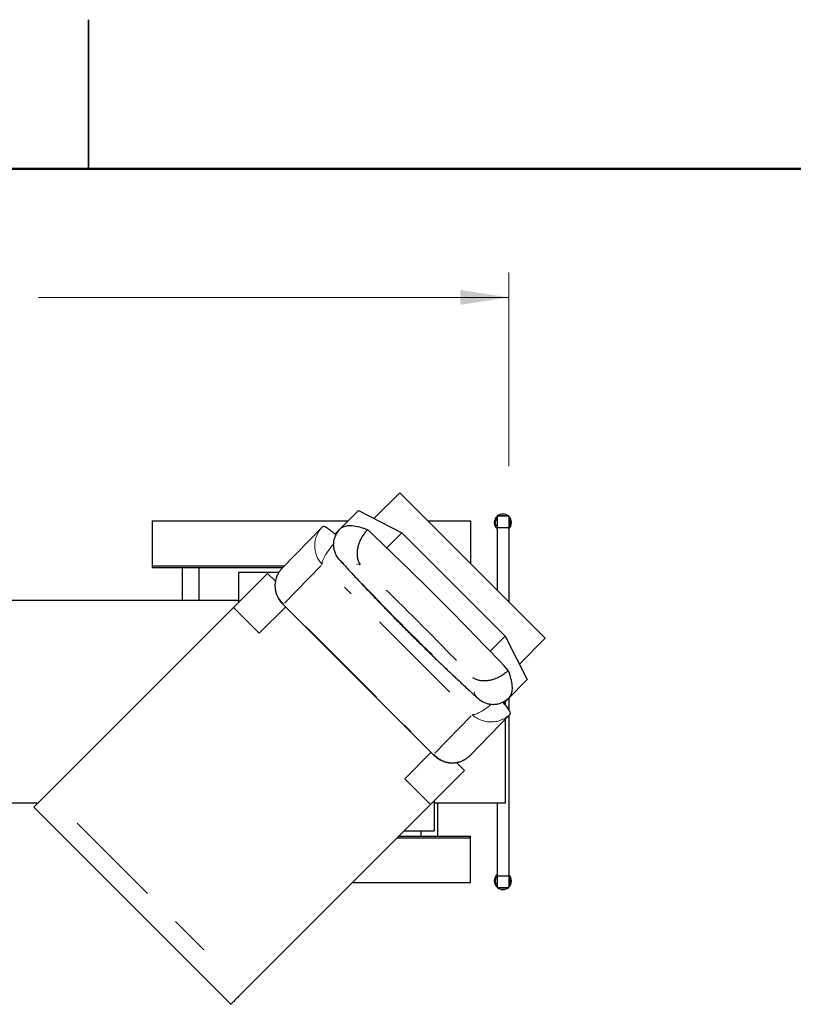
# Model space of a CAD drawing. Header units: inches. Extents: x 0.1 to 10.9, y 0.1 to 8.4.
# Tile 8 of 8: x 5.3 to 7.3, y 5.9 to 8.4. Entities that reach past the tile are written whole.
import ezdxf

# ---------------------------------------------------------------- set-up
doc = ezdxf.new("R2010")
doc.units = ezdxf.units.IN
doc.header["$MEASUREMENT"] = 0
doc.linetypes.add('PHANTOM', pattern=[0.5, 0.25, -0.05, 0.05, -0.05, 0.05, -0.05])
doc.styles.add('SLDTEXTSTYLE4', font='TXT', dxfattribs={"width": 0.605})
doc.dimstyles.new('SLDDIMSTYLE0', dxfattribs={"dimtxt": 0.121338, "dimasz": 0.121338, "dimexe": 0, "dimexo": 0.0625, "dimgap": 0.030334, "dimtad": 0, "dimtih": 1, "dimtoh": 1, "dimdec": 8, "dimlfac": 30, "dimrnd": 1e-09, "dimzin": 12, "dimdsep": 46, "dimtxsty": 'SLDTEXTSTYLE4', "dimsah": 1, "dimcen": 0.09, "dimadec": 0, "dimazin": 3, "dimtfac": 1, "dimtdec": 8, "dimtofl": 0, "dimtmove": 0, "dimatfit": 3, "dimfxl": 1, "dimfrac": 2, "dimtolj": 1, "dimtzin": 12, "dimarcsym": 0})

# ---------------------------------------------------------------- blocks, each defined once
blk = doc.blocks.new('_D_1')
at = {"color": 7, "linetype": 'Continuous', "lineweight": 0}
for p, q in [((3.7393, 7.6283), (3.7393, 7.7398)), ((6.5559, 7.2533), (6.5559, 7.7398)), ((3.7393, 7.6773), (4.9207, 7.6773)), ((6.5559, 7.6773), (5.3744, 7.6773))]:
    blk.add_line(p, q, dxfattribs=at)
at = {"color": 7, "linetype": 'Continuous', "lineweight": 18}
for points in [[(3.7393, 7.6773), (3.8606, 7.6587), (3.8606, 7.696)], [(6.5559, 7.6773), (6.4346, 7.696), (6.4346, 7.6587)]]:
    blk.add_solid(points, dxfattribs=at)
at = {"color": 7, "linetype": 'Continuous', "lineweight": 18, "insert": (4.9207, 7.7453), "char_height": 0.125, "attachment_point": 1, "style": 'SLDTEXTSTYLE4'}
blk.add_mtext('84.5in', dxfattribs=at)

msp = doc.modelspace()

# ---------------------------------------------------------------- linework, layer by layer
at = {"color": 7, "linetype": 'Continuous', "lineweight": 25}
for p, q in [((5.5, 8.375), (5.5, 8)), ((5.5, 8), (5.5, 8.375)), ((6.21736, 7.12170807), (6.28228628, 7.18663439)), ((6.28228628, 7.18663439), (6.64762473, 6.82129587)), ((6.12761332, 7.09088696), (6.17839577, 7.14166941)), ((6.17839577, 7.14166941), (6.28749558, 7.08577762)), ((6.52676091, 7.12827045), (6.52676091, 7.09910379)), ((6.52676091, 7.12827045), (6.5559276, 7.12827045)), ((6.5559276, 7.12827045), (6.5559276, 7.09910379)), ((5.6600942, 7.11577045), (6.15249677, 7.11577045)), ((5.6600942, 7.11577045), (5.6600942, 7.00327044)), ((6.08763057, 7.10105053), (5.9867307, 6.99730536)), ((6.35315018, 7.11577045), (6.46009413, 7.11577045)), ((6.46009413, 7.11577045), (6.46009413, 7.00882646)), ((6.52676091, 7.09910379), (6.5559276, 7.09910379)), ((6.52676091, 7.09910379), (6.52676091, 6.9421598)), ((6.5559276, 7.09910379), (6.5559276, 6.91299312)), ((6.11922862, 7.08250226), (6.12761332, 7.09088696)), ((6.12811167, 7.09063164), (6.12761332, 7.09088696)), ((6.28749558, 7.08577762), (6.2497484, 7.04803048)), ((6.28749558, 7.08577762), (6.54676804, 6.82650516)), ((5.6600942, 7.00327044), (5.99253222, 7.00327044)), ((5.6600942, 7.00327044), (5.6600942, 6.99910378)), ((5.6600942, 6.99910378), (5.98847981, 6.99910378)), ((5.7350942, 6.99910378), (5.7350942, 6.91577045)), ((5.77676086, 6.99910378), (5.77676086, 6.91577045)), ((5.86438262, 6.89836695), (5.94995769, 6.98394203)), ((5.97833834, 6.98660378), (5.87676083, 6.98660378)), ((5.87676083, 6.98660378), (5.87676083, 6.9107452)), ((5.96958693, 6.96431274), (5.94995769, 6.98394203)), ((5.87676083, 6.91577045), (4.93926085, 6.91577045)), ((5.9873718, 6.90778493), (6.36874704, 6.52672932)), ((5.39703334, 6.43101768), (5.86438262, 6.89836695)), ((5.92920072, 6.83354881), (5.86438262, 6.89836695)), ((5.92920072, 6.83354881), (5.99540771, 6.89975579)), ((6.50902094, 6.78875798), (6.54676804, 6.82650516)), ((6.54676804, 6.82650516), (6.60265983, 6.71740533)), ((6.58269854, 6.75636956), (6.64762473, 6.82129587)), ((6.60265983, 6.71740533), (6.5518773, 6.6666229)), ((6.54347524, 6.65822077), (6.5518773, 6.6666229)), ((6.54759422, 6.65333386), (6.54759422, 6.66233972)), ((6.5518773, 6.6666229), (6.55162199, 6.66712125)), ((6.5559276, 6.67067305), (6.5559276, 6.64206583)), ((6.45896258, 6.52673967), (6.55986276, 6.63048521)), ((6.54759422, 6.40743712), (6.54759422, 6.61787072)), ((6.5559276, 6.62643904), (6.5559276, 6.22410378)), ((6.29453926, 6.46821032), (6.36089933, 6.53457045)), ((6.44493241, 6.48896728), (6.42500897, 6.5088907)), ((6.44493241, 6.48896728), (6.35935735, 6.4033922)), ((6.35935735, 6.4033922), (6.29453926, 6.46821032)), ((4.97015389, 6.40743712), (5.37345278, 6.40743712)), ((5.36245439, 6.39643874), (5.39703334, 6.43101768)), ((6.3684275, 6.41246237), (6.3684275, 6.33660379)), ((6.3684275, 6.40743712), (6.54759422, 6.40743712)), ((6.37676089, 6.40743712), (6.37676089, 6.32410379)), ((6.52676091, 6.40743712), (6.52676091, 6.22410378)), ((5.36245439, 6.39643874), (5.85742914, 5.90146403)), ((6.35935735, 6.4033922), (5.89200813, 5.93604294)), ((6.3684275, 6.33660379), (6.29256894, 6.33660379)), ((6.33509419, 6.33660379), (6.33509419, 6.32410379)), ((6.27590224, 6.31993713), (6.46009413, 6.31993713)), ((6.28006894, 6.32410379), (6.46009413, 6.32410379)), ((6.46009413, 6.31993713), (6.46009413, 6.32410379)), ((6.46009413, 6.20743712), (6.46009413, 6.31993713)), ((6.52676091, 6.22410378), (6.5559276, 6.22410378)), ((6.52676091, 6.22410378), (6.52676091, 6.19493712)), ((6.5559276, 6.22410378), (6.5559276, 6.19493712)), ((6.16340231, 6.20743712), (6.46009413, 6.20743712)), ((6.52676091, 6.19493712), (6.5559276, 6.19493712))]:
    msp.add_line(p, q, dxfattribs=at)
at = {"color": 7, "linetype": 'Continuous', "lineweight": 50}
msp.add_line((0.5, 8), (10.5, 8), dxfattribs=at)
at = {"color": 8, "linetype": 'PHANTOM', "lineweight": 18}
for p, q in [((6.08445641, 7.00347652), (5.99263877, 6.90906971)), ((6.40766841, 6.68565106), (6.14357163, 6.94952646)), ((6.04670743, 6.84993077), (6.31080422, 6.58605535)), ((6.36991944, 6.53210528), (6.46173707, 6.62651213)), ((5.47127956, 6.35677147), (5.81776191, 6.01028915))]:
    msp.add_line(p, q, dxfattribs=at)
at = {"color": 7, "linetype": 'Continuous', "lineweight": 25, "flags": 128}
for points in [[(6.11922862, 7.08250226), (6.11640045, 7.085008), (6.11361851, 7.08739477), (6.1109004, 7.08964727), (6.10826355, 7.09175115), (6.10572465, 7.09369303), (6.1033001, 7.09546044), (6.10100516, 7.09704219), (6.09885462, 7.09842812), (6.09686209, 7.09960942), (6.0950404, 7.10057858), (6.09340103, 7.10132939), (6.09195449, 7.10185703), (6.09071006, 7.10215818), (6.08967567, 7.10223093), (6.08885786, 7.10207476), (6.08826197, 7.10169073)], [(6.13331393, 7.09658761), (6.13530748, 7.09831607), (6.13751817, 7.09982558), (6.13994522, 7.10111561), (6.14258754, 7.10218552), (6.14544402, 7.10303496), (6.14851351, 7.10366351), (6.15179474, 7.10407093), (6.15528638, 7.10425709), (6.15898695, 7.10422185), (6.16289489, 7.10396525), (6.16700855, 7.1034874), (6.17132636, 7.10278853), (6.17584646, 7.10186888), (6.18056688, 7.10072884), (6.18548583, 7.09936889), (6.19060127, 7.0977896), (6.19591093, 7.0959916), (6.20141271, 7.09397568)], [(6.12164089, 7.08030393), (6.12053351, 7.08131994), (6.11922862, 7.08250226)], [(6.55757807, 6.67232353), (6.55930645, 6.67431706), (6.56081597, 6.6765278), (6.56210599, 6.67895482), (6.5631759, 6.68159713), (6.56402539, 6.68445363), (6.56465397, 6.68752313), (6.56506135, 6.69080436), (6.56524752, 6.69429597), (6.56521232, 6.69799651), (6.56495559, 6.70190445), (6.56447782, 6.70601816), (6.56377899, 6.71033595), (6.56285926, 6.71485602), (6.56171927, 6.71957651), (6.56035931, 6.72449546), (6.55878002, 6.72961083), (6.55698203, 6.7349205), (6.55496611, 6.74042228)], [(6.54347524, 6.65822077), (6.54197699, 6.65992944), (6.54133479, 6.66065197)], [(6.55986276, 6.63048521), (6.56022978, 6.63108541), (6.56037464, 6.63190155), (6.56029642, 6.63292856), (6.55999574, 6.63416004), (6.55947431, 6.63558835), (6.55873559, 6.63720461), (6.55778379, 6.63899876), (6.55662534, 6.64095966), (6.55526695, 6.64307512), (6.55371738, 6.64533199), (6.55198603, 6.64771624), (6.550084, 6.65021306), (6.54802271, 6.65280692), (6.54581531, 6.6554817), (6.54347524, 6.65822077)], [(5.89200813, 5.93604294), (5.88952898, 5.93356387), (5.8870309, 5.93106579), (5.88453181, 5.9285667), (5.88204977, 5.92608458), (5.87960254, 5.92363735), (5.87720787, 5.92124268), (5.87488298, 5.91891779), (5.87264459, 5.91667941), (5.87050884, 5.91454373), (5.86849112, 5.91252601), (5.86660607, 5.91064088), (5.86486713, 5.90890194), (5.86328682, 5.90732171), (5.86187665, 5.90591154), (5.8606467, 5.90468159), (5.85960588, 5.90364069), (5.85876164, 5.90279645), (5.85812007, 5.90215488), (5.85768578, 5.9017206), (5.85746191, 5.9014968), (5.85742914, 5.90146403)]]:
    msp.add_lwpolyline(points, dxfattribs=at)
at = {"color": 8, "linetype": 'PHANTOM', "lineweight": 18, "flags": 128}
for points in [[(6.18060672, 7.00577996), (6.17788976, 7.0065512), (6.17331655, 7.00768302)], [(6.46913644, 6.68169961), (6.46964307, 6.68322313), (6.47030889, 6.68611738)]]:
    msp.add_lwpolyline(points, dxfattribs=at)
at = {"color": 7, "linetype": 'Continuous', "lineweight": 25}
for centre, radius, start, end in [((6.54134419, 7.11160379), 0.02166667, 132.30498971, 227.69501029), ((6.54134419, 7.11160379), 0.02166667, 50.28486277, 129.71513723), ((6.54134419, 7.11160379), 0.02166667, 0, 47.69501029), ((6.54134419, 7.11160379), 0.02166667, 312.30498971, 0), ((0.32162858, 0.86063815), 8.56891815, 43.328146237, 46.671853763), ((6.54134419, 6.21160379), 0.02166667, 132.30498971, 227.69501029), ((6.54134419, 6.21160379), 0.02166667, 0, 47.69501029), ((6.54134419, 6.21160379), 0.02166667, 312.30498971, 0), ((6.54134419, 6.21160379), 0.02166667, 230.28486277, 309.71513723)]:
    msp.add_arc(centre, radius, start, end, dxfattribs=at)
at = {"color": 8, "linetype": 'PHANTOM', "lineweight": 18}
for centre, radius, start, end in [((6.54134419, 7.11160379), 0.01833333, 65.38002267, 114.61997733), ((6.54134419, 7.11160379), 0.01833333, 142.69820971, 217.30179029), ((6.54134419, 7.11160379), 0.01833333, 0, 37.30179029), ((6.54134419, 7.11160379), 0.01833333, 322.69820971, 0), ((10.10267702, 10.64161754), 5.37549222, 223.25647495, 226.56214748), ((0.52058846, 1.05974949), 8.21020614, 44.016897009, 45.958231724), ((6.54134419, 6.21160379), 0.01833333, 142.69820971, 217.30179029), ((6.54134419, 6.21160379), 0.01833333, 0, 37.30179029), ((6.54134419, 6.21160379), 0.01833333, 322.69820971, 0), ((6.54134419, 6.21160379), 0.01833333, 245.38002267, 294.61997733)]:
    msp.add_arc(centre, radius, start, end, dxfattribs=at)
for centre, major_axis, ratio, start_param, end_param in [((6.13340401, 7.05249526), (-0.01113651, 0.06680058), 0.9549124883, 0.6120495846, 2.1693500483), ((6.13340401, 7.05249526), (0.04493585, 0.04933701), 0.2480806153, 1.687628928, 2.9555822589), ((6.03653981, 6.95289955), (0.06694009, -0.01008818), 0.9545080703, 2.5415515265, 4.0986563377), ((6.03653981, 6.95289955), (0.04929403, 0.04498275), 0.243336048, 3.1528221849, 3.3273556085), ((6.51068464, 6.67553085), (0.04929403, 0.04498275), 0.243336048, 3.3273556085, 4.5226463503), ((6.51068464, 6.67553085), (0.06694009, -0.01008818), 0.9545080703, 4.0986563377, 5.6694526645), ((6.41382043, 6.57593513), (-0.01113651, 0.06680058), 0.9549124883, 2.1693500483, 3.7401463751), ((6.41382043, 6.57593513), (0.04493585, 0.04933701), 0.2480806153, 2.9555822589, 3.1301156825)]:
    msp.add_ellipse(centre, major_axis=major_axis, ratio=ratio, start_param=start_param, end_param=end_param, dxfattribs=at)
at = {"color": 7, "linetype": 'Continuous', "lineweight": 25}
msp.add_ellipse((6.13340401, 7.05249526), major_axis=(-0.01113651, 0.06680058), ratio=0.9549124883, start_param=0.5985537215, end_param=0.6120495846, dxfattribs=at)
for points, knots in [([(6.14153624, 7.00776234), (6.14152341, 7.00777232), (6.13997686, 7.00897598), (6.13697216, 7.01150365), (6.13281372, 7.01559614), (6.12898003, 7.02004519), (6.12554008, 7.02482068), (6.12272904, 7.02959119), (6.12050547, 7.03425308), (6.11878258, 7.03877195), (6.11743203, 7.04348083), (6.11654126, 7.04808813), (6.11606431, 7.05252018), (6.11593659, 7.05676885), (6.11615301, 7.06110508), (6.11671838, 7.06538953), (6.11761285, 7.06956808), (6.11881766, 7.07365138), (6.12037724, 7.07773424), (6.12228494, 7.08175555), (6.12451829, 7.08565354), (6.12708896, 7.08943677), (6.12999282, 7.09311845), (6.13220691, 7.09543124), (6.13331393, 7.09658761)], [0, 0, 0, 0, 0.0004983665, 0.0600763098, 0.1208544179, 0.1816301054, 0.2435966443, 0.305558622, 0.3556559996, 0.4057495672, 0.4567895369, 0.5078244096, 0.5501141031, 0.592401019, 0.6355283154, 0.6786525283, 0.7182565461, 0.7578581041, 0.7984427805, 0.8390236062, 0.8786459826, 0.9182660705, 0.9591335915, 1, 1, 1, 1]), ([(6.20141271, 7.09397568), (6.20026697, 7.09279254), (6.19797548, 7.09042625), (6.19472218, 7.08656905), (6.19163255, 7.08250469), (6.18877588, 7.07828386), (6.18619078, 7.07398987), (6.18385886, 7.06961874), (6.18177285, 7.06515306), (6.17993077, 7.06058727), (6.17836433, 7.05598713), (6.17706929, 7.05134497), (6.17606609, 7.04672059), (6.1753331, 7.0419876), (6.17490962, 7.03721274), (6.17482091, 7.03239644), (6.17508098, 7.0277125), (6.17571353, 7.02297155), (6.1767638, 7.01826118), (6.17828351, 7.01360294), (6.18022544, 7.00922919), (6.18179949, 7.00651067), (6.1826568, 7.00520731), (6.18266431, 7.00519589)], [0, 0, 0, 0, 0.044009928, 0.0880203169, 0.1333834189, 0.1787482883, 0.222736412, 0.2667269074, 0.3118833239, 0.3570424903, 0.403234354, 0.4494300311, 0.4966881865, 0.543949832, 0.5958977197, 0.6478494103, 0.7009662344, 0.7540849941, 0.8146763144, 0.8752715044, 0.9373602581, 0.9994512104, 1, 1, 1, 1]), ([(6.13227711, 7.01630133), (6.13491896, 7.01340603), (6.14107638, 7.00665793), (6.15084202, 6.99604119), (6.16155443, 6.98445851), (6.17234054, 6.97286991), (6.18319429, 6.96127949), (6.19411349, 6.94968987), (6.20509497, 6.93810433), (6.21613594, 6.92652592), (6.22723324, 6.91495779), (6.23838406, 6.90340304), (6.2495851, 6.89186466), (6.26083368, 6.88034597), (6.27212649, 6.86884989), (6.28346055, 6.85737958), (6.29483285, 6.84593818), (6.30624028, 6.83452873), (6.31767977, 6.82315437), (6.32914814, 6.81181811), (6.34064231, 6.80052308), (6.35215927, 6.78927237), (6.36369576, 6.77806892), (6.37524884, 6.76691592), (6.38681522, 6.75581619), (6.39839194, 6.74477291), (6.40997576, 6.73378892), (6.42156372, 6.72286735), (6.43315257, 6.71201106), (6.44473935, 6.70122246), (6.45632057, 6.69050738), (6.46717486, 6.68051998), (6.47416091, 6.67414326), (6.47729468, 6.67128282)], [0, 0, 0, 0, 0.0246036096, 0.0573439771, 0.0900794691, 0.1228102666, 0.1555371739, 0.1882602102, 0.2209798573, 0.2536965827, 0.2864106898, 0.3191224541, 0.3518321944, 0.3845404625, 0.4172473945, 0.4499532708, 0.4826585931, 0.5153635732, 0.5480685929, 0.5807737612, 0.6134794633, 0.646186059, 0.6788937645, 0.7116031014, 0.7443141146, 0.7770273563, 0.8097430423, 0.8424617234, 0.8751834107, 0.9079088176, 0.9406382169, 0.9733717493, 1, 1, 1, 1]), ([(5.98682683, 6.99737806), (5.9861351, 6.99666085), (5.98446521, 6.99492946), (5.982037, 6.99198942), (5.97954461, 6.98858944), (5.97729006, 6.98503868), (5.97527619, 6.98136068), (5.97351273, 6.97756997), (5.97200589, 6.97368365), (5.97076088, 6.96971856), (5.96978179, 6.96569191), (5.96907123, 6.96162083), (5.96863044, 6.95752252), (5.96845959, 6.95341373), (5.96855787, 6.94931091), (5.96892334, 6.94523026), (5.96955289, 6.94118741), (5.97044315, 6.93719767), (5.97158915, 6.93327577), (5.97298603, 6.92943601), (5.97462763, 6.92569205), (5.97650751, 6.92205707), (5.97861954, 6.91854462), (5.9809523, 6.915163), (5.98351268, 6.91193929), (5.98566708, 6.90947859), (5.98702713, 6.90816108), (5.98739949, 6.90780036)], [0, 0, 0, 0, 0.0296176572, 0.0714984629, 0.1133421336, 0.1551095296, 0.1967989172, 0.2384110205, 0.2799467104, 0.3214095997, 0.3628050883, 0.4041369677, 0.4454141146, 0.4866475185, 0.5278502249, 0.5690371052, 0.6102240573, 0.6514291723, 0.6926711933, 0.7339703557, 0.7753466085, 0.8168227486, 0.8584187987, 0.9001565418, 0.9420562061, 0.9841356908, 1, 1, 1, 1]), ([(6.55496611, 6.74042228), (6.55378293, 6.73927657), (6.55141659, 6.73698514), (6.54755943, 6.73373179), (6.54349507, 6.73064218), (6.53927429, 6.72778542), (6.53498025, 6.72520038), (6.53060912, 6.72286843), (6.52614342, 6.72078243), (6.52157761, 6.71894043), (6.51697751, 6.71737389), (6.51233531, 6.71607895), (6.50771094, 6.71507569), (6.50297796, 6.71434264), (6.49820314, 6.71391926), (6.49338683, 6.71383048), (6.48870285, 6.71409055), (6.48396201, 6.71472309), (6.47925164, 6.71577335), (6.47459345, 6.7172931), (6.47021963, 6.71923489), (6.46750117, 6.72080937), (6.46619774, 6.72166636), (6.46618632, 6.72167387)], [0, 0, 0, 0, 0.044010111, 0.0880202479, 0.1333834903, 0.178748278, 0.2227366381, 0.2667271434, 0.3118838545, 0.3570429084, 0.4032345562, 0.4494304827, 0.4966886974, 0.5439503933, 0.5958976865, 0.6478496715, 0.700966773, 0.7540847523, 0.8146760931, 0.8752710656, 0.9373601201, 0.9994512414, 1, 1, 1, 1]), ([(6.46875276, 6.68054581), (6.46876272, 6.68053298), (6.46996406, 6.6789855), (6.4724952, 6.67598227), (6.47658619, 6.67182314), (6.48103572, 6.66798972), (6.48581102, 6.66454964), (6.49058171, 6.66173872), (6.49524353, 6.65951503), (6.49976234, 6.65779212), (6.50447126, 6.65644167), (6.50907851, 6.65555083), (6.51351054, 6.65507389), (6.51775925, 6.6549462), (6.52209547, 6.65516253), (6.52637988, 6.65572802), (6.53055846, 6.65662243), (6.53464173, 6.65782733), (6.53872469, 6.65938676), (6.54274588, 6.6612946), (6.54664393, 6.66352784), (6.55042715, 6.66609858), (6.55410891, 6.66900239), (6.55642169, 6.67121648), (6.55757807, 6.67232353)], [0, 0, 0, 0, 0.00049801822, 0.06007601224, 0.12085411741, 0.18162983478, 0.24359617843, 0.30555878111, 0.35565608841, 0.40574916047, 0.45678930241, 0.50782394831, 0.55011336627, 0.59240082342, 0.63552782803, 0.67865181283, 0.71825609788, 0.75785739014, 0.79844282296, 0.83902290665, 0.87864508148, 0.91826595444, 0.95913315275, 1, 1, 1, 1]), ([(6.36876315, 6.52675813), (6.36911142, 6.5263979), (6.3704518, 6.52501147), (6.37298141, 6.52280598), (6.37633034, 6.52016285), (6.37984129, 6.51776923), (6.38348151, 6.51561704), (6.38723934, 6.51371794), (6.39109722, 6.51207659), (6.39503885, 6.51069817), (6.39904748, 6.50958614), (6.40310649, 6.50874305), (6.40719911, 6.50817029), (6.41130885, 6.50786815), (6.41541925, 6.50783596), (6.41951414, 6.50807198), (6.42357765, 6.50857361), (6.42759432, 6.50933719), (6.431549, 6.51035839), (6.435427, 6.51163192), (6.43921399, 6.5131517), (6.44289629, 6.51491086), (6.44646041, 6.51690207), (6.44989472, 6.51911628), (6.45318326, 6.52154862), (6.45621545, 6.524079), (6.45807226, 6.52587702), (6.45894772, 6.52672475)], [0, 0, 0, 0, 0.0152095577, 0.0585364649, 0.1016139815, 0.144438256, 0.1870097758, 0.2293344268, 0.2714196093, 0.3132764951, 0.3549171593, 0.3963552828, 0.4376062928, 0.4786840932, 0.5196055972, 0.5603863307, 0.6010415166, 0.6415898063, 0.6820466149, 0.7224289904, 0.7627533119, 0.8030337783, 0.8432883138, 0.8835330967, 0.9237872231, 0.964067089, 1, 1, 1, 1])]:
    msp.add_open_spline(points, degree=3, knots=knots, dxfattribs=at)

# ---------------------------------------------------------------- dimensions: what is measured, and where the dimension line sits
at = {"color": 7, "linetype": 'Continuous', "lineweight": 18}
dim = msp.add_linear_dim(base=(6.5559275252, 7.6773480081), p1=(3.7392608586, 7.5032704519), p2=(6.5559275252, 7.1282704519), dimstyle='SLDDIMSTYLE0', dxfattribs=at)
dim.commit()
dim.dimension.update_dxf_attribs({"geometry": '_D_1', "text_midpoint": (5.1475941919, 7.6773480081), "dimtype": 160})

doc.saveas('drawing.dxf')
